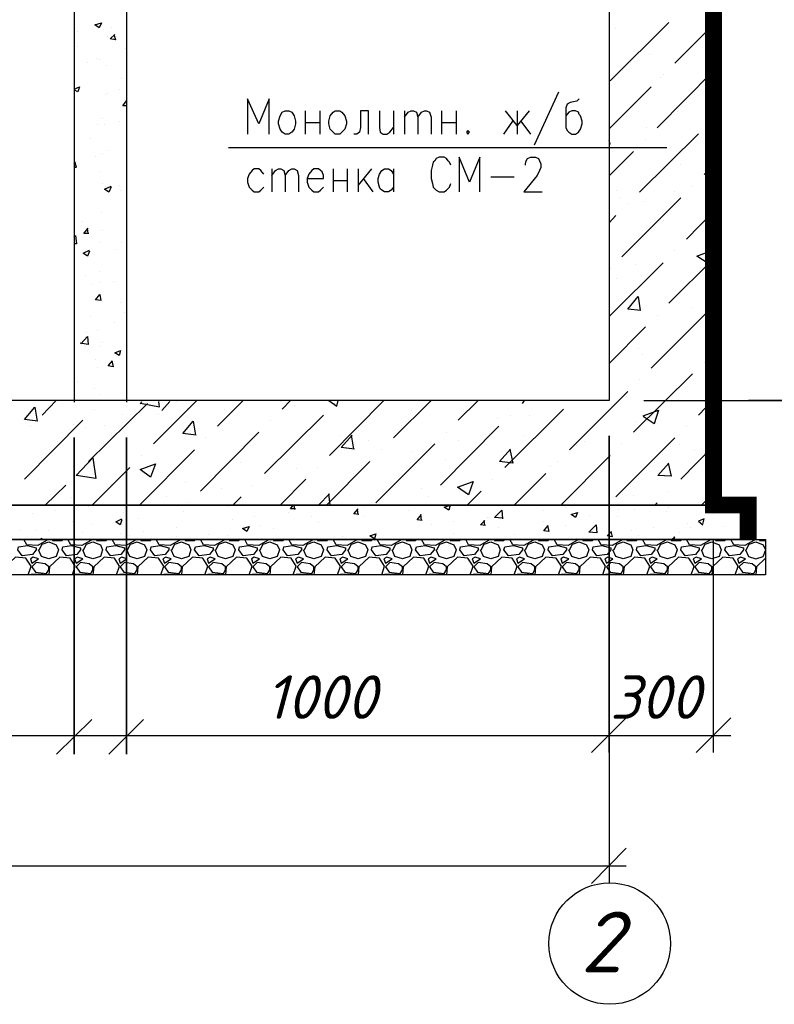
# Model space of a CAD drawing. Extents: x -119078 to 1619993, y 264752 to 340742.
# Tile 177 of 220: x 1048376 to 1052713, y 301454 to 307114. Entities that reach past the tile are written whole.
import ezdxf

# ---------------------------------------------------------------- set-up
doc = ezdxf.new("R2010")
doc.units = 0
doc.header["$MEASUREMENT"] = 0
doc.linetypes.add('CONTI', pattern=[0])
doc.layers.get('0').update_dxf_attribs({"color": 250, "linetype": 'CONTI'})
doc.layers.add('PDF _Геометрия', color=250, linetype='Continuous')
doc.layers.add('PDF _Текст', color=7, linetype='Continuous')
doc.styles.add('ICOCPEUR', font='isocpeui.ttf')
doc.styles.add('PDF ISOCPEUR Italic', font='isocpeui.ttf')

msp = doc.modelspace()

# ---------------------------------------------------------------- linework, layer by layer
at = {"layer": 'PDF _Геометрия', "color": 7, "lineweight": -3}
for points in [[(1052361.402, 311520.949), (1052361.402, 304324.094), (1039161.523, 304324.094), (1039161.523, 311520.949)], [(1049901.771, 306590.786), (1049922.938, 306590.786), (1049939.872, 306582.319), (1049952.572, 306561.152), (1049961.039, 306531.518), (1049961.039, 306514.584), (1049952.572, 306484.95), (1049939.872, 306468.016), (1049922.938, 306455.316), (1049901.771, 306455.316), (1049884.837, 306468.016), (1049872.137, 306484.95), (1049863.67, 306514.584), (1049863.67, 306531.518), (1049872.137, 306561.152), (1049884.837, 306582.319)], [(1050189.645, 306590.786), (1050215.045, 306590.786), (1050227.746, 306582.319), (1050244.68, 306561.152), (1050253.146, 306531.518), (1050253.146, 306514.584), (1050244.68, 306484.95), (1050227.746, 306468.016), (1050215.045, 306455.316), (1050189.645, 306455.316), (1050176.944, 306468.016), (1050160.011, 306484.95), (1050151.544, 306514.584), (1050151.544, 306531.518), (1050160.011, 306561.152), (1050176.944, 306582.319)], [(1050951.665, 306476.483), (1050943.198, 306468.016), (1050951.665, 306455.316), (1050960.132, 306468.016)], [(1038962.551, 304324.094), (1052564.607, 304324.094), (1052564.607, 304125.122), (1038962.551, 304125.122)], [(1038860.949, 304125.122), (1052661.976, 304125.122), (1052661.976, 303921.917), (1038860.949, 303921.917)]]:
    msp.add_lwpolyline(points, close=True, dxfattribs=at)
for points in [[(1051764.486, 311520.949), (1051764.486, 304925.243), (1039762.672, 304925.243), (1039762.672, 311520.949)], [(1048688.821, 311511.71), (1048688.821, 304916.004)], [(1048989.396, 311511.71), (1048989.396, 304916.004)], [(1051472.378, 306696.622), (1051332.675, 306391.814)], [(1049808.635, 306455.316), (1049808.635, 306658.521), (1049749.367, 306514.584), (1049685.865, 306658.521), (1049685.865, 306455.316)], [(1051590.915, 306658.521), (1051578.214, 306645.821), (1051540.113, 306637.354), (1051523.18, 306628.887), (1051514.713, 306607.72), (1051514.713, 306493.417), (1051523.18, 306476.483), (1051531.647, 306468.016), (1051548.58, 306455.316), (1051569.748, 306455.316), (1051586.681, 306468.016), (1051599.382, 306484.95), (1051607.849, 306514.584), (1051607.849, 306531.518), (1051599.382, 306561.152), (1051590.915, 306569.619), (1051586.681, 306582.319), (1051569.748, 306590.786), (1051548.58, 306590.786), (1051531.647, 306582.319), (1051514.713, 306561.152)], [(1050016.074, 306590.786), (1050016.074, 306455.316)], [(1050100.742, 306590.786), (1050100.742, 306455.316)], [(1050380.15, 306455.316), (1050380.15, 306590.786), (1050333.582, 306590.786), (1050333.582, 306493.417), (1050329.348, 306468.016), (1050312.415, 306455.316), (1050295.481, 306455.316)], [(1050443.651, 306590.786), (1050443.651, 306493.417), (1050447.885, 306468.016), (1050464.819, 306455.316), (1050485.986, 306455.316), (1050502.92, 306468.016), (1050524.087, 306493.417)], [(1050524.087, 306590.786), (1050524.087, 306455.316)], [(1050587.589, 306590.786), (1050587.589, 306455.316)], [(1050587.589, 306552.685), (1050608.756, 306582.319), (1050625.69, 306590.786), (1050638.39, 306590.786), (1050655.324, 306582.319), (1050663.791, 306552.685), (1050663.791, 306455.316)], [(1050663.791, 306552.685), (1050684.958, 306582.319), (1050701.892, 306590.786), (1050714.592, 306590.786), (1050731.526, 306582.319), (1050739.993, 306552.685), (1050739.993, 306455.316)], [(1050799.261, 306590.786), (1050799.261, 306455.316)], [(1050883.93, 306590.786), (1050883.93, 306455.316)], [(1051303.041, 306590.786), (1051235.305, 306506.117), (1051167.57, 306590.786)], [(1051235.305, 306590.786), (1051235.305, 306455.316)], [(1050016.074, 306523.051), (1050100.742, 306523.051)], [(1050799.261, 306523.051), (1050883.93, 306523.051)], [(1051159.103, 306455.316), (1051209.905, 306531.518)], [(1051256.473, 306531.518), (1051311.507, 306455.316)], [(1049575.795, 306379.114), (1052094.695, 306379.114)], [(1050854.296, 306277.511), (1050845.829, 306294.445), (1050837.362, 306302.912), (1050828.895, 306315.612), (1050816.195, 306324.079), (1050786.56, 306324.079), (1050769.627, 306315.612), (1050761.16, 306302.912), (1050752.693, 306294.445), (1050748.459, 306277.511), (1050739.993, 306247.877), (1050739.993, 306201.309), (1050748.459, 306171.675), (1050752.693, 306150.508), (1050769.627, 306133.574), (1050786.56, 306125.107), (1050816.195, 306125.107), (1050828.895, 306133.574), (1050845.829, 306150.508), (1050854.296, 306171.675)], [(1051019.4, 306125.107), (1051019.4, 306324.079), (1050960.132, 306180.142), (1050900.863, 306324.079), (1050900.863, 306125.107)], [(1051281.873, 306277.511), (1051281.873, 306285.978), (1051286.107, 306302.912), (1051294.574, 306315.612), (1051311.507, 306324.079), (1051341.142, 306324.079), (1051358.075, 306315.612), (1051362.309, 306302.912), (1051370.776, 306285.978), (1051370.776, 306264.811), (1051362.309, 306247.877), (1051349.608, 306218.243), (1051273.406, 306125.107), (1051379.243, 306125.107)], [(1049779.001, 306226.71), (1049762.067, 306247.877), (1049749.367, 306256.344), (1049723.966, 306256.344), (1049711.266, 306247.877), (1049694.332, 306226.71), (1049685.865, 306201.309), (1049685.865, 306180.142), (1049694.332, 306150.508), (1049711.266, 306133.574), (1049723.966, 306125.107), (1049749.367, 306125.107), (1049762.067, 306133.574), (1049779.001, 306150.508)], [(1049825.569, 306256.344), (1049825.569, 306125.107)], [(1049825.569, 306218.243), (1049846.736, 306247.877), (1049863.67, 306256.344), (1049876.37, 306256.344), (1049893.304, 306247.877), (1049901.771, 306218.243), (1049901.771, 306125.107)], [(1049901.771, 306218.243), (1049922.938, 306247.877), (1049939.872, 306256.344), (1049952.572, 306256.344), (1049969.506, 306247.877), (1049977.973, 306218.243), (1049977.973, 306125.107)], [(1050028.774, 306201.309), (1050121.91, 306201.309), (1050121.91, 306218.243), (1050113.443, 306239.41), (1050104.976, 306247.877), (1050092.276, 306256.344), (1050066.875, 306256.344), (1050054.175, 306247.877), (1050037.241, 306226.71), (1050028.774, 306201.309), (1050028.774, 306180.142), (1050037.241, 306150.508), (1050054.175, 306133.574), (1050066.875, 306125.107), (1050092.276, 306125.107), (1050104.976, 306133.574), (1050121.91, 306150.508)], [(1050176.944, 306256.344), (1050176.944, 306125.107)], [(1050257.38, 306256.344), (1050257.38, 306125.107)], [(1050320.882, 306256.344), (1050320.882, 306125.107)], [(1050397.084, 306256.344), (1050320.882, 306163.208)], [(1050524.087, 306150.508), (1050511.387, 306133.574), (1050494.453, 306125.107), (1050473.286, 306125.107), (1050456.352, 306133.574), (1050447.885, 306142.041), (1050443.651, 306150.508), (1050435.185, 306180.142), (1050435.185, 306201.309), (1050443.651, 306226.71), (1050456.352, 306247.877), (1050473.286, 306256.344), (1050494.453, 306256.344), (1050511.387, 306247.877), (1050524.087, 306226.71)], [(1050524.087, 306256.344), (1050524.087, 306125.107)], [(1050176.944, 306188.609), (1050257.38, 306188.609)], [(1050350.516, 306201.309), (1050405.55, 306125.107)], [(1051082.901, 306209.776), (1051218.372, 306209.776)]]:
    msp.add_lwpolyline(points, dxfattribs=at)
at = {"layer": 'PDF _Геометрия', "color": 7, "lineweight": -3, "const_width": 97.369}
msp.add_lwpolyline([(1052363.518, 310924.033), (1052363.518, 304324.094), (1052562.49, 304324.094), (1052562.49, 304125.122)], dxfattribs=at)
at = {"layer": 'PDF _Геометрия', "color": 8, "lineweight": -3, "true_color": 0x767676}
for points in [[(1048845.459, 307096.228), (1048832.758, 307066.594), (1048807.358, 307083.527)], [(1052357.168, 305788.866), (1052331.767, 305712.664), (1052268.266, 305754.998)], [(1048955.528, 305212.345), (1048947.061, 305182.711), (1048921.661, 305199.645)], [(1048813.776, 304476.498), (1048699.473, 304493.432), (1048796.842, 304595.034)], [(1049156.684, 304561.167), (1049127.05, 304484.965), (1049067.782, 304527.299)], [(1050981.299, 304459.564), (1050955.898, 304383.362), (1050892.397, 304425.697)], [(1050850.062, 304324.094), (1050841.595, 304294.46), (1050816.195, 304311.394)], [(1051582.448, 304281.76), (1051569.748, 304252.125), (1051544.347, 304269.059)], [(1049694.332, 304201.324), (1049681.632, 304171.69), (1049656.231, 304188.624)], [(1051692.517, 304163.223), (1051645.95, 304167.457), (1051688.284, 304209.791)], [(1050422.484, 304158.99), (1050414.017, 304129.356), (1050388.617, 304146.289)], [(1048369.264, 304082.788), (1048420.065, 304091.255), (1048470.867, 304078.554), (1048470.867, 304065.854), (1048449.699, 304040.453), (1048390.431, 304031.986), (1048365.03, 304065.854)], [(1048623.271, 304082.788), (1048674.072, 304091.255), (1048724.873, 304078.554), (1048724.873, 304065.854), (1048703.706, 304040.453), (1048644.438, 304031.986), (1048619.037, 304065.854)], [(1048877.277, 304082.788), (1048928.078, 304091.255), (1048978.88, 304078.554), (1048978.88, 304065.854), (1048957.713, 304040.453), (1048898.444, 304031.986), (1048873.044, 304065.854)], [(1049131.284, 304082.788), (1049182.085, 304091.255), (1049232.886, 304078.554), (1049232.886, 304065.854), (1049211.719, 304040.453), (1049152.451, 304031.986), (1049127.05, 304065.854)], [(1049385.29, 304082.788), (1049436.092, 304091.255), (1049486.893, 304078.554), (1049486.893, 304065.854), (1049465.726, 304040.453), (1049406.458, 304031.986), (1049381.057, 304065.854)], [(1049639.297, 304082.788), (1049690.098, 304091.255), (1049740.9, 304078.554), (1049740.9, 304065.854), (1049719.733, 304040.453), (1049660.464, 304031.986), (1049635.064, 304065.854)], [(1049893.304, 304082.788), (1049944.105, 304091.255), (1049994.906, 304078.554), (1049994.906, 304065.854), (1049973.739, 304040.453), (1049914.471, 304031.986), (1049889.07, 304065.854)], [(1050147.31, 304082.788), (1050198.112, 304091.255), (1050248.913, 304078.554), (1050248.913, 304065.854), (1050227.746, 304040.453), (1050168.478, 304031.986), (1050143.077, 304065.854)], [(1050401.317, 304082.788), (1050452.118, 304091.255), (1050502.92, 304078.554), (1050502.92, 304065.854), (1050481.752, 304040.453), (1050422.484, 304031.986), (1050397.084, 304065.854)], [(1050655.324, 304082.788), (1050706.125, 304091.255), (1050756.926, 304078.554), (1050756.926, 304065.854), (1050735.759, 304040.453), (1050676.491, 304031.986), (1050651.09, 304065.854)], [(1050909.33, 304082.788), (1050960.132, 304091.255), (1051010.933, 304078.554), (1051010.933, 304065.854), (1050989.766, 304040.453), (1050930.498, 304031.986), (1050905.097, 304065.854)], [(1051163.337, 304082.788), (1051214.138, 304091.255), (1051264.94, 304078.554), (1051264.94, 304065.854), (1051243.772, 304040.453), (1051184.504, 304031.986), (1051159.103, 304065.854)], [(1051417.344, 304082.788), (1051468.145, 304091.255), (1051518.946, 304078.554), (1051518.946, 304065.854), (1051497.779, 304040.453), (1051438.511, 304031.986), (1051413.11, 304065.854)], [(1051671.35, 304082.788), (1051722.152, 304091.255), (1051772.953, 304078.554), (1051772.953, 304065.854), (1051751.786, 304040.453), (1051692.517, 304031.986), (1051667.117, 304065.854)], [(1051925.357, 304082.788), (1051976.158, 304091.255), (1052026.96, 304078.554), (1052026.96, 304065.854), (1052005.792, 304040.453), (1051946.524, 304031.986), (1051921.123, 304065.854)], [(1052179.363, 304082.788), (1052230.165, 304091.255), (1052280.966, 304078.554), (1052280.966, 304065.854), (1052259.799, 304040.453), (1052200.531, 304031.986), (1052175.13, 304065.854)], [(1052433.37, 304082.788), (1052484.171, 304091.255), (1052534.973, 304078.554), (1052534.973, 304065.854), (1052513.806, 304040.453), (1052454.537, 304031.986), (1052429.137, 304065.854)], [(1048453.933, 304023.519), (1048436.999, 304015.053), (1048445.466, 303989.652), (1048483.567, 304015.053)], [(1048707.939, 304023.519), (1048691.006, 304015.053), (1048699.473, 303989.652), (1048737.574, 304015.053)], [(1048961.946, 304023.519), (1048945.012, 304015.053), (1048953.479, 303989.652), (1048991.58, 304015.053)], [(1049215.953, 304023.519), (1049199.019, 304015.053), (1049207.486, 303989.652), (1049245.587, 304015.053)], [(1049469.959, 304023.519), (1049453.026, 304015.053), (1049461.492, 303989.652), (1049499.593, 304015.053)], [(1049723.966, 304023.519), (1049707.032, 304015.053), (1049715.499, 303989.652), (1049753.6, 304015.053)], [(1049977.973, 304023.519), (1049961.039, 304015.053), (1049969.506, 303989.652), (1050007.607, 304015.053)], [(1050231.979, 304023.519), (1050215.045, 304015.053), (1050223.512, 303989.652), (1050261.613, 304015.053)], [(1050485.986, 304023.519), (1050469.052, 304015.053), (1050477.519, 303989.652), (1050515.62, 304015.053)], [(1050739.993, 304023.519), (1050723.059, 304015.053), (1050731.526, 303989.652), (1050769.627, 304015.053)], [(1050993.999, 304023.519), (1050977.065, 304015.053), (1050985.532, 303989.652), (1051023.633, 304015.053)], [(1051248.006, 304023.519), (1051231.072, 304015.053), (1051239.539, 303989.652), (1051277.64, 304015.053)], [(1051502.012, 304023.519), (1051485.079, 304015.053), (1051493.546, 303989.652), (1051531.647, 304015.053)], [(1051756.019, 304023.519), (1051739.085, 304015.053), (1051747.552, 303989.652), (1051785.653, 304015.053)], [(1052010.026, 304023.519), (1051993.092, 304015.053), (1052001.559, 303989.652), (1052039.66, 304015.053)], [(1052264.032, 304023.519), (1052247.099, 304015.053), (1052255.565, 303989.652), (1052293.666, 304015.053)], [(1052518.039, 304023.519), (1052501.105, 304015.053), (1052509.572, 303989.652), (1052547.673, 304015.053)], [(1048542.835, 303968.485), (1048521.668, 303985.418), (1048470.867, 303993.885), (1048445.466, 303968.485), (1048466.633, 303938.851), (1048530.135, 303930.384), (1048542.835, 303951.551)], [(1048796.842, 303968.485), (1048775.675, 303985.418), (1048724.873, 303993.885), (1048699.473, 303968.485), (1048720.64, 303938.851), (1048784.141, 303930.384), (1048796.842, 303951.551)], [(1049050.848, 303968.485), (1049029.681, 303985.418), (1048978.88, 303993.885), (1048953.479, 303968.485), (1048974.646, 303938.851), (1049038.148, 303930.384), (1049050.848, 303951.551)], [(1049304.855, 303968.485), (1049283.688, 303985.418), (1049232.886, 303993.885), (1049207.486, 303968.485), (1049228.653, 303938.851), (1049292.155, 303930.384), (1049304.855, 303951.551)], [(1049558.862, 303968.485), (1049537.694, 303985.418), (1049486.893, 303993.885), (1049461.492, 303968.485), (1049482.66, 303938.851), (1049546.161, 303930.384), (1049558.862, 303951.551)], [(1049812.868, 303968.485), (1049791.701, 303985.418), (1049740.9, 303993.885), (1049715.499, 303968.485), (1049736.666, 303938.851), (1049800.168, 303930.384), (1049812.868, 303951.551)], [(1050066.875, 303968.485), (1050045.708, 303985.418), (1049994.906, 303993.885), (1049969.506, 303968.485), (1049990.673, 303938.851), (1050054.175, 303930.384), (1050066.875, 303951.551)], [(1050320.882, 303968.485), (1050299.714, 303985.418), (1050248.913, 303993.885), (1050223.512, 303968.485), (1050244.68, 303938.851), (1050308.181, 303930.384), (1050320.882, 303951.551)], [(1050574.888, 303968.485), (1050553.721, 303985.418), (1050502.92, 303993.885), (1050477.519, 303968.485), (1050498.686, 303938.851), (1050562.188, 303930.384), (1050574.888, 303951.551)], [(1050828.895, 303968.485), (1050807.728, 303985.418), (1050756.926, 303993.885), (1050731.526, 303968.485), (1050752.693, 303938.851), (1050816.195, 303930.384), (1050828.895, 303951.551)], [(1051082.901, 303968.485), (1051061.734, 303985.418), (1051010.933, 303993.885), (1050985.532, 303968.485), (1051006.7, 303938.851), (1051070.201, 303930.384), (1051082.901, 303951.551)], [(1051336.908, 303968.485), (1051315.741, 303985.418), (1051264.94, 303993.885), (1051239.539, 303968.485), (1051260.706, 303938.851), (1051324.208, 303930.384), (1051336.908, 303951.551)], [(1051590.915, 303968.485), (1051569.748, 303985.418), (1051518.946, 303993.885), (1051493.546, 303968.485), (1051514.713, 303938.851), (1051578.214, 303930.384), (1051590.915, 303951.551)], [(1051844.921, 303968.485), (1051823.754, 303985.418), (1051772.953, 303993.885), (1051747.552, 303968.485), (1051768.719, 303938.851), (1051832.221, 303930.384), (1051844.921, 303951.551)], [(1052098.928, 303968.485), (1052077.761, 303985.418), (1052026.96, 303993.885), (1052001.559, 303968.485), (1052022.726, 303938.851), (1052086.228, 303930.384), (1052098.928, 303951.551)], [(1052352.935, 303968.485), (1052331.767, 303985.418), (1052280.966, 303993.885), (1052255.565, 303968.485), (1052276.733, 303938.851), (1052340.234, 303930.384), (1052352.935, 303951.551)], [(1052606.941, 303968.485), (1052585.774, 303985.418), (1052534.973, 303993.885), (1052509.572, 303968.485), (1052530.739, 303938.851), (1052594.241, 303930.384), (1052606.941, 303951.551)]]:
    msp.add_lwpolyline(points, close=True, dxfattribs=at)
for points in [[(1048900.493, 307070.827), (1048900.493, 307070.827)], [(1051768.719, 306762.558), (1052107.395, 307097)], [(1051802.587, 307063.132), (1051802.587, 307063.132)], [(1052141.262, 306864.16), (1052361.402, 307084.3)], [(1048705.755, 307045.426), (1048705.755, 307045.426)], [(1048879.326, 307020.026), (1048879.326, 307020.026)], [(1048917.427, 307028.493), (1048925.894, 306998.858), (1048896.26, 307003.092), (1048921.661, 307028.493)], [(1048709.989, 306960.757), (1048709.989, 306960.757)], [(1048980.929, 306948.057), (1048980.929, 306948.057)], [(1048815.825, 306893.022), (1048815.825, 306893.022)], [(1051997.325, 306914.962), (1051997.325, 306914.962)], [(1048765.023, 306867.622), (1048765.023, 306867.622)], [(1048836.992, 306884.555), (1048836.992, 306884.555)], [(1048875.093, 306850.688), (1048875.093, 306850.688)], [(1052039.66, 306491.617), (1052361.402, 306817.593)], [(1052056.594, 306779.492), (1052056.594, 306779.492)], [(1052073.527, 306796.425), (1052073.527, 306796.425)], [(1048688.821, 306715.218), (1048718.455, 306727.918), (1048709.989, 306698.284), (1048688.821, 306710.984)], [(1048959.762, 306774.486), (1048959.762, 306774.486)], [(1051764.486, 306487.384), (1052005.792, 306728.69)], [(1048866.626, 306681.35), (1048866.626, 306681.35)], [(1048879.326, 306689.817), (1048879.326, 306689.817)], [(1048951.295, 306710.984), (1048951.295, 306710.984)], [(1048989.396, 306617.848), (1048968.229, 306617.848), (1048989.396, 306647.483)], [(1048989.396, 306647.483), (1048989.396, 306647.483)], [(1051866.089, 306559.352), (1051866.089, 306559.352)], [(1052158.196, 306588.987), (1052158.196, 306588.987)], [(1048820.058, 306512.012), (1048820.058, 306512.012)], [(1048853.926, 306545.88), (1048853.926, 306545.88)], [(1048862.392, 306512.012), (1048862.392, 306512.012)], [(1048947.061, 306528.946), (1048947.061, 306528.946)], [(1048989.396, 306507.779), (1048989.396, 306507.779)], [(1048989.396, 306507.779), (1048989.396, 306507.779)], [(1052344.468, 306525.485), (1052344.468, 306525.485)], [(1051938.057, 306123.308), (1052276.733, 306457.75)], [(1051980.392, 306491.617), (1051980.392, 306491.617)], [(1048781.957, 306431.577), (1048781.957, 306431.577)], [(1051764.486, 306398.482), (1051768.719, 306398.482), (1051764.486, 306419.649)], [(1051971.925, 306423.882), (1051971.925, 306423.882)], [(1048811.591, 306325.741), (1048811.591, 306325.741)], [(1048853.926, 306342.675), (1048853.926, 306342.675)], [(1048887.793, 306363.842), (1048887.793, 306363.842)], [(1051764.486, 306216.443), (1051904.19, 306356.147)], [(1048688.821, 306287.64), (1048697.288, 306296.107)], [(1048688.821, 306266.473), (1048701.522, 306266.473), (1048693.055, 306296.107)], [(1052170.897, 306279.945), (1052170.897, 306279.945)], [(1052310.6, 306224.91), (1052361.402, 306275.712)], [(1048832.758, 306241.072), (1048832.758, 306241.072)], [(1048849.692, 306173.337), (1048849.692, 306173.337)], [(1048900.493, 306152.17), (1048887.793, 306122.535), (1048862.392, 306139.469), (1048900.493, 306156.403)], [(1048951.295, 306160.636), (1048951.295, 306160.636)], [(1052242.865, 306157.175), (1052242.865, 306157.175)], [(1048870.859, 306152.17), (1048870.859, 306152.17)], [(1048955.528, 306131.002), (1048955.528, 306131.002)], [(1051806.82, 306131.775), (1051806.82, 306131.775)], [(1052141.262, 306127.541), (1052141.262, 306127.541)], [(1051823.754, 306089.44), (1051823.754, 306089.44)], [(1051836.455, 305750.765), (1052175.13, 306089.44)], [(1051870.322, 306055.573), (1051870.322, 306055.573)], [(1051967.691, 306068.273), (1051967.691, 306068.273)], [(1048845.459, 306003.999), (1048845.459, 306003.999)], [(1051764.486, 305945.503), (1051802.587, 305987.838)], [(1052208.998, 305852.367), (1052361.402, 306009.005)], [(1048735.389, 305953.198), (1048735.389, 305953.198)], [(1052073.527, 305962.437), (1052073.527, 305962.437)], [(1048688.821, 305864.295), (1048697.288, 305872.762), (1048701.522, 305826.194), (1048688.821, 305826.194)], [(1048773.49, 305885.463), (1048743.856, 305885.463), (1048769.257, 305915.097)], [(1048769.257, 305885.463), (1048765.023, 305915.097)], [(1048853.926, 305902.396), (1048853.926, 305902.396)], [(1048853.926, 305902.396), (1048853.926, 305902.396)], [(1048836.992, 305834.661), (1048836.992, 305834.661)], [(1048959.762, 305834.661), (1048959.762, 305834.661)], [(1048777.724, 305783.86), (1048765.023, 305754.226), (1048739.623, 305771.16), (1048777.724, 305788.093)], [(1048925.894, 305792.327), (1048925.894, 305792.327)], [(1052141.262, 305784.632), (1052141.262, 305784.632)], [(1051764.486, 305407.856), (1052073.527, 305716.897)], [(1051916.89, 305708.43), (1051916.89, 305708.43)], [(1052107.395, 305484.058), (1052361.402, 305738.064)], [(1048832.758, 305665.324), (1048832.758, 305665.324)], [(1051768.719, 305683.03), (1051768.719, 305683.03)], [(1052289.433, 305691.496), (1052289.433, 305691.496)], [(1048752.323, 305644.156), (1048752.323, 305644.156)], [(1048790.424, 305593.355), (1048790.424, 305593.355)], [(1048832.758, 305601.822), (1048832.758, 305601.822)], [(1048917.427, 305610.289), (1048917.427, 305610.289)], [(1051806.82, 305627.995), (1051806.82, 305627.995)], [(1051950.758, 305644.929), (1051950.758, 305644.929)], [(1048845.459, 305500.219), (1048811.591, 305504.453), (1048836.992, 305534.087), (1048841.225, 305500.219)], [(1048824.291, 305495.986), (1048824.291, 305495.986)], [(1048955.528, 305487.519), (1048955.528, 305487.519)], [(1051946.524, 305441.723), (1051870.322, 305450.19), (1051929.59, 305522.159), (1051942.291, 305441.723)], [(1048976.695, 305432.484), (1048976.695, 305432.484)], [(1052005.792, 305111.515), (1052344.468, 305450.19)], [(1052234.398, 305458.657), (1052234.398, 305458.657)], [(1048781.957, 305407.083), (1048781.957, 305407.083)], [(1048921.661, 305373.216), (1048921.661, 305373.216)], [(1052039.66, 305416.323), (1052039.66, 305416.323)], [(1048760.79, 305313.948), (1048760.79, 305313.948)], [(1048820.058, 305326.648), (1048820.058, 305326.648)], [(1051764.486, 305136.915), (1051971.925, 305348.587)], [(1048726.922, 305250.446), (1048765.023, 305292.78), (1048769.257, 305246.213), (1048722.689, 305254.679)], [(1048853.926, 305258.913), (1048853.926, 305258.913)], [(1048841.225, 305233.512), (1048841.225, 305233.512)], [(1051933.824, 305225.818), (1051933.824, 305225.818)], [(1048811.591, 305161.544), (1048811.591, 305161.544)], [(1048904.727, 305153.077), (1048913.194, 305119.209), (1048883.56, 305123.443), (1048908.96, 305153.077)], [(1051954.991, 305191.95), (1051954.991, 305191.95)], [(1052310.6, 305145.382), (1052310.6, 305145.382)], [(1048820.058, 305114.976), (1048820.058, 305114.976)], [(1048709.989, 305034.54), (1048709.989, 305034.54)], [(1051904.19, 304743.205), (1052242.865, 305077.647)], [(1051938.057, 305043.779), (1051938.057, 305043.779)], [(1048807.358, 304992.206), (1048807.358, 304992.206)], [(1051535.88, 304641.602), (1051870.322, 304976.044)], [(1048504.734, 304840.574), (1048585.17, 304925.243)], [(1048832.758, 304958.338), (1048832.758, 304958.338)], [(1049069.876, 304905.519), (1049078.343, 304918.22)], [(1049069.876, 304909.753), (1049179.946, 304888.585), (1049175.712, 304918.22)], [(1049143.984, 304675.47), (1049393.757, 304925.243)], [(1049192.646, 304867.418), (1049239.214, 304918.22)], [(1049275.221, 304921.01), (1049275.221, 304921.01)], [(1049512.294, 304777.073), (1049660.464, 304925.243)], [(1049872.137, 304916.776), (1049872.137, 304916.776)], [(1049884.837, 304874.442), (1049931.405, 304925.243)], [(1050151.544, 304925.243), (1050198.112, 304891.376), (1050206.579, 304925.243)], [(1050155.777, 304607.735), (1050469.052, 304925.243)], [(1050524.087, 304709.337), (1050739.993, 304925.243)], [(1050896.63, 304810.94), (1051010.933, 304925.243)], [(1051264.94, 304908.309), (1051277.64, 304925.243)], [(1051861.855, 304950.644), (1051861.855, 304950.644)], [(1052276.733, 304840.574), (1052361.402, 304929.477)], [(1048479.333, 304806.707), (1048403.131, 304815.174), (1048462.4, 304887.142), (1048475.1, 304806.707)], [(1048771.441, 304573.867), (1049110.117, 304908.309)], [(1048805.309, 304874.442), (1048805.309, 304874.442)], [(1049230.747, 304888.585), (1049230.747, 304888.585)], [(1049338.723, 304878.675), (1049338.723, 304878.675)], [(1049554.628, 304874.442), (1049554.628, 304874.442)], [(1049952.572, 304895.609), (1049952.572, 304895.609)], [(1050185.411, 304908.309), (1050185.411, 304908.309)], [(1050629.923, 304865.975), (1050629.923, 304865.975)], [(1051163.337, 304540), (1051502.012, 304874.442)], [(1051959.224, 304836.341), (1052048.127, 304870.208), (1052022.726, 304789.773), (1051959.224, 304832.107)], [(1048403.131, 304472.265), (1048737.574, 304810.94)], [(1048964.04, 304842.018), (1048964.04, 304842.018)], [(1049171.479, 304842.018), (1049171.479, 304842.018)], [(1049389.524, 304726.271), (1049313.322, 304734.738), (1049372.59, 304806.707), (1049385.29, 304726.271)], [(1049783.234, 304506.132), (1050121.91, 304840.574)], [(1049817.102, 304810.94), (1049817.102, 304810.94)], [(1051121.002, 304823.64), (1051121.002, 304823.64)], [(1051197.204, 304840.574), (1051197.204, 304840.574)], [(1051307.274, 304836.341), (1051307.274, 304836.341)], [(1051921.123, 304802.473), (1051921.123, 304802.473)], [(1051984.625, 304806.707), (1051984.625, 304806.707)], [(1048436.999, 304777.073), (1048436.999, 304777.073)], [(1048686.772, 304785.539), (1048686.772, 304785.539)], [(1048754.507, 304768.606), (1048754.507, 304768.606)], [(1048864.577, 304781.306), (1048864.577, 304781.306)], [(1049414.925, 304404.529), (1049749.367, 304743.205)], [(1049541.928, 304751.672), (1049541.928, 304751.672)], [(1050795.027, 304438.397), (1051129.469, 304777.073)], [(1050828.895, 304743.205), (1050828.895, 304743.205)], [(1052208.998, 304777.073), (1052208.998, 304777.073)], [(1049444.559, 304709.337), (1049444.559, 304709.337)], [(1050219.279, 304722.038), (1050219.279, 304722.038)], [(1050299.714, 304645.836), (1050223.512, 304654.303), (1050287.014, 304726.271)], [(1050295.481, 304645.836), (1050282.781, 304726.271)], [(1050380.15, 304696.637), (1050380.15, 304696.637)], [(1050896.63, 304696.637), (1050896.63, 304696.637)], [(1051277.64, 304722.038), (1051277.64, 304722.038)], [(1051620.549, 304688.17), (1051620.549, 304688.17)], [(1051802.587, 304370.662), (1052141.262, 304709.337)], [(1049063.549, 304324.094), (1049381.057, 304641.602)], [(1050422.484, 304336.794), (1050761.16, 304675.47)], [(1050456.352, 304641.602), (1050456.352, 304641.602)], [(1050625.69, 304628.902), (1050625.69, 304628.902)], [(1051192.971, 304645.836), (1051209.905, 304565.4), (1051133.703, 304573.867), (1051197.204, 304645.836)], [(1051142.17, 304628.902), (1051142.17, 304628.902)], [(1051573.981, 304667.003), (1051573.981, 304667.003)], [(1051836.455, 304675.47), (1051836.455, 304675.47)], [(1052166.663, 304671.236), (1052166.663, 304671.236)], [(1052175.13, 304472.265), (1052361.402, 304662.77)], [(1052251.332, 304637.369), (1052251.332, 304637.369)], [(1049076.249, 304607.735), (1049076.249, 304607.735)], [(1050138.843, 304324.094), (1050388.617, 304573.867)], [(1050820.428, 304586.568), (1050820.428, 304586.568)], [(1051468.145, 304573.867), (1051468.145, 304573.867)], [(1051485.079, 304324.094), (1051768.719, 304607.735)], [(1048792.608, 304324.094), (1049008.514, 304540)], [(1049643.531, 304569.634), (1049643.531, 304569.634)], [(1049965.272, 304535.766), (1049965.272, 304535.766)], [(1050088.042, 304540), (1050088.042, 304540)], [(1051425.81, 304544.233), (1051425.81, 304544.233)], [(1052103.161, 304565.4), (1052120.095, 304489.198), (1052043.893, 304493.432), (1052107.395, 304565.4)], [(1048703.706, 304506.132), (1048703.706, 304506.132)], [(1049872.137, 304324.094), (1050020.307, 304472.265)], [(1050020.307, 304480.731), (1050020.307, 304480.731)], [(1051095.602, 304472.265), (1051095.602, 304472.265)], [(1051218.372, 304324.094), (1051400.41, 304506.132)], [(1048521.668, 304324.094), (1048640.204, 304438.397)], [(1048902.678, 304442.63), (1048902.678, 304442.63)], [(1049326.022, 304455.331), (1049326.022, 304455.331)], [(1049537.694, 304417.23), (1049537.694, 304417.23)], [(1049715.499, 304438.397), (1049715.499, 304438.397)], [(1050684.958, 304417.23), (1050684.958, 304417.23)], [(1050947.431, 304324.094), (1051027.867, 304404.529)], [(1052107.395, 304404.529), (1052107.395, 304404.529)], [(1048674.072, 304366.428), (1048674.072, 304366.428)], [(1049220.186, 304374.895), (1049220.186, 304374.895)], [(1049601.196, 304324.094), (1049647.764, 304370.662)], [(1050092.276, 304324.094), (1050155.777, 304387.596)], [(1050160.011, 304324.094), (1050151.544, 304387.596)], [(1050727.292, 304370.662), (1050727.292, 304370.662)], [(1051904.19, 304379.129), (1051904.19, 304379.129)], [(1052293.666, 304324.094), (1052361.402, 304391.829)], [(1048580.936, 304290.226), (1048580.936, 304290.226)], [(1048771.441, 304315.627), (1048771.441, 304315.627)], [(1049347.189, 304336.794), (1049347.189, 304336.794)], [(1049575.795, 304315.627), (1049575.795, 304315.627)], [(1049961.039, 304302.927), (1049931.405, 304302.927), (1049948.339, 304324.094)], [(1049956.805, 304298.693), (1049952.572, 304324.094)], [(1050325.115, 304269.059), (1050295.481, 304273.293), (1050320.882, 304302.927)], [(1050320.882, 304269.059), (1050316.648, 304298.693)], [(1050350.516, 304307.16), (1050350.516, 304307.16)], [(1050612.989, 304294.46), (1050612.989, 304294.46)], [(1051150.637, 304247.892), (1051104.069, 304252.125), (1051146.403, 304294.46), (1051150.637, 304243.659)], [(1051277.64, 304319.861), (1051277.64, 304319.861)], [(1051387.709, 304294.46), (1051387.709, 304294.46)], [(1051514.713, 304311.394), (1051514.713, 304311.394)], [(1051548.58, 304307.16), (1051548.58, 304307.16)], [(1051819.521, 304298.693), (1051819.521, 304298.693)], [(1051908.423, 304298.693), (1051908.423, 304298.693)], [(1052026.96, 304324.094), (1052039.66, 304336.794)], [(1052107.395, 304307.16), (1052107.395, 304307.16)], [(1048449.699, 304273.293), (1048449.699, 304273.293)], [(1048961.946, 304239.425), (1048953.479, 304209.791), (1048928.078, 304226.725), (1048961.946, 304243.659)], [(1048970.413, 304281.76), (1048970.413, 304281.76)], [(1049059.315, 304247.892), (1049059.315, 304247.892)], [(1049317.555, 304285.993), (1049317.555, 304285.993)], [(1049596.963, 304239.425), (1049596.963, 304239.425)], [(1049723.966, 304256.359), (1049723.966, 304256.359)], [(1049918.704, 304281.76), (1049918.704, 304281.76)], [(1050054.175, 304256.359), (1050054.175, 304256.359)], [(1050350.516, 304256.359), (1050350.516, 304256.359)], [(1050689.191, 304235.192), (1050659.557, 304239.425), (1050684.958, 304269.059)], [(1050684.958, 304235.192), (1050680.724, 304269.059)], [(1051053.267, 304205.558), (1051023.633, 304209.791), (1051049.034, 304235.192)], [(1051049.034, 304205.558), (1051044.8, 304235.192)], [(1051065.968, 304252.125), (1051065.968, 304252.125)], [(1051650.183, 304264.826), (1051650.183, 304264.826)], [(1051811.054, 304256.359), (1051811.054, 304256.359)], [(1052090.461, 304285.993), (1052090.461, 304285.993)], [(1052302.133, 304214.024), (1052310.6, 304243.659), (1052276.733, 304230.958), (1052302.133, 304209.791)], [(1052361.402, 304273.293), (1052361.402, 304273.293)], [(1052526.506, 304247.892), (1052526.506, 304247.892)], [(1052534.973, 304260.592), (1052534.973, 304260.592)], [(1048381.964, 304175.923), (1048381.964, 304175.923)], [(1048466.633, 304175.923), (1048466.633, 304175.923)], [(1048538.602, 304180.157), (1048538.602, 304180.157)], [(1048678.305, 304226.725), (1048678.305, 304226.725)], [(1048792.608, 304209.791), (1048792.608, 304209.791)], [(1049279.454, 304197.091), (1049279.454, 304197.091)], [(1049757.834, 304205.558), (1049757.834, 304205.558)], [(1049834.036, 304188.624), (1049834.036, 304188.624)], [(1050092.276, 304222.491), (1050092.276, 304222.491)], [(1050744.226, 304209.791), (1050744.226, 304209.791)], [(1050871.229, 304226.725), (1050871.229, 304226.725)], [(1051125.236, 304192.857), (1051125.236, 304192.857)], [(1051387.709, 304230.958), (1051387.709, 304230.958)], [(1051408.877, 304205.558), (1051417.344, 304171.69), (1051387.709, 304175.923), (1051413.11, 304205.558)], [(1051514.713, 304205.558), (1051514.713, 304205.558)], [(1051891.489, 304175.923), (1051891.489, 304175.923)], [(1052018.493, 304192.857), (1052018.493, 304192.857)], [(1052213.231, 304218.258), (1052213.231, 304218.258)], [(1052230.165, 304197.091), (1052230.165, 304197.091)], [(1052424.903, 304201.324), (1052424.903, 304201.324)], [(1048530.135, 304125.122), (1048530.135, 304120.889), (1048479.333, 304091.255), (1048415.832, 304095.488), (1048398.898, 304125.122)], [(1048492.034, 304125.122), (1048500.501, 304133.589), (1048500.501, 304125.122)], [(1048564.002, 304125.122), (1048564.002, 304120.889), (1048619.037, 304120.889), (1048623.271, 304125.122)], [(1048784.141, 304125.122), (1048784.141, 304120.889), (1048733.34, 304091.255), (1048669.838, 304095.488), (1048652.905, 304125.122)], [(1048737.574, 304163.223), (1048737.574, 304163.223)], [(1048818.009, 304125.122), (1048818.009, 304120.889), (1048873.044, 304120.889), (1048877.277, 304125.122)], [(1049038.148, 304125.122), (1049038.148, 304120.889), (1048987.347, 304091.255), (1048923.845, 304095.488), (1048906.911, 304125.122)], [(1048957.713, 304158.99), (1048957.713, 304158.99)], [(1049008.514, 304150.523), (1049008.514, 304150.523)], [(1049072.016, 304125.122), (1049072.016, 304120.889), (1049127.05, 304120.889), (1049131.284, 304125.122)], [(1049084.716, 304171.69), (1049084.716, 304171.69)], [(1049292.155, 304125.122), (1049292.155, 304120.889), (1049241.353, 304091.255), (1049177.852, 304095.488), (1049160.918, 304125.122)], [(1049279.454, 304142.056), (1049279.454, 304142.056)], [(1049326.022, 304125.122), (1049326.022, 304120.889), (1049381.057, 304120.889), (1049385.29, 304125.122)], [(1049546.161, 304125.122), (1049546.161, 304120.889), (1049495.36, 304091.255), (1049431.858, 304095.488), (1049414.925, 304125.122)], [(1049461.492, 304154.756), (1049461.492, 304154.756)], [(1049550.395, 304129.356), (1049550.395, 304129.356)], [(1049571.562, 304150.523), (1049571.562, 304150.523)], [(1049580.029, 304125.122), (1049580.029, 304120.889), (1049635.064, 304120.889), (1049639.297, 304125.122)], [(1049800.168, 304125.122), (1049800.168, 304120.889), (1049749.367, 304091.255), (1049685.865, 304095.488), (1049668.931, 304125.122)], [(1049834.036, 304125.122), (1049834.036, 304120.889), (1049889.07, 304120.889), (1049893.304, 304125.122)], [(1050054.175, 304125.122), (1050054.175, 304120.889), (1050003.373, 304091.255), (1049939.872, 304095.488), (1049922.938, 304125.122)], [(1050088.042, 304125.122), (1050088.042, 304120.889), (1050143.077, 304120.889), (1050147.31, 304125.122)], [(1050104.976, 304125.122), (1050104.976, 304125.122)], [(1050308.181, 304125.122), (1050308.181, 304120.889), (1050257.38, 304091.255), (1050193.878, 304095.488), (1050176.944, 304125.122)], [(1050231.979, 304142.056), (1050231.979, 304142.056)], [(1050342.049, 304125.122), (1050342.049, 304120.889), (1050397.084, 304120.889), (1050401.317, 304125.122)], [(1050426.718, 304167.457), (1050426.718, 304167.457)], [(1050562.188, 304125.122), (1050562.188, 304120.889), (1050511.387, 304091.255), (1050447.885, 304095.488), (1050430.951, 304125.122)], [(1050596.055, 304125.122), (1050596.055, 304120.889), (1050651.09, 304120.889), (1050655.324, 304125.122)], [(1050608.756, 304125.122), (1050608.756, 304125.122)], [(1050816.195, 304125.122), (1050816.195, 304120.889), (1050765.393, 304091.255), (1050701.892, 304095.488), (1050684.958, 304125.122)], [(1050850.062, 304125.122), (1050850.062, 304120.889), (1050905.097, 304120.889), (1050909.33, 304125.122)], [(1050871.229, 304158.99), (1050871.229, 304158.99)], [(1051070.201, 304125.122), (1051070.201, 304120.889), (1051019.4, 304091.255), (1050955.898, 304095.488), (1050938.964, 304125.122)], [(1051104.069, 304125.122), (1051104.069, 304120.889), (1051159.103, 304120.889), (1051163.337, 304125.122)], [(1051324.208, 304125.122), (1051324.208, 304120.889), (1051273.406, 304091.255), (1051209.905, 304095.488), (1051192.971, 304125.122)], [(1051218.372, 304154.756), (1051218.372, 304154.756)], [(1051358.075, 304125.122), (1051358.075, 304120.889), (1051413.11, 304120.889), (1051417.344, 304125.122)], [(1051578.214, 304125.122), (1051578.214, 304120.889), (1051527.413, 304091.255), (1051463.911, 304095.488), (1051446.978, 304125.122)], [(1051573.981, 304133.589), (1051573.981, 304133.589)], [(1051612.082, 304125.122), (1051612.082, 304120.889), (1051667.117, 304120.889), (1051671.35, 304125.122)], [(1051832.221, 304125.122), (1051832.221, 304120.889), (1051781.42, 304091.255), (1051717.918, 304095.488), (1051700.984, 304125.122)], [(1051772.953, 304171.69), (1051781.42, 304142.056), (1051751.786, 304146.289), (1051777.186, 304171.69)], [(1051866.089, 304125.122), (1051866.089, 304120.889), (1051921.123, 304120.889), (1051925.357, 304125.122)], [(1051899.956, 304129.356), (1051899.956, 304129.356)], [(1051933.824, 304146.289), (1051933.824, 304146.289)], [(1052086.228, 304125.122), (1052086.228, 304120.889), (1052035.426, 304091.255), (1051971.925, 304095.488), (1051954.991, 304125.122)], [(1052120.095, 304125.122), (1052120.095, 304120.889), (1052175.13, 304120.889), (1052179.363, 304125.122)], [(1052124.329, 304125.122), (1052141.262, 304142.056)], [(1052141.262, 304125.122), (1052137.029, 304142.056)], [(1052166.663, 304167.457), (1052166.663, 304167.457)], [(1052340.234, 304125.122), (1052340.234, 304120.889), (1052289.433, 304091.255), (1052225.931, 304095.488), (1052208.998, 304125.122)], [(1052225.931, 304125.122), (1052230.165, 304125.122)], [(1052230.165, 304125.122), (1052230.165, 304125.122)], [(1052374.102, 304125.122), (1052374.102, 304120.889), (1052429.137, 304120.889), (1052433.37, 304125.122)], [(1052594.241, 304125.122), (1052594.241, 304120.889), (1052543.44, 304091.255), (1052479.938, 304095.488), (1052463.004, 304125.122)], [(1052628.109, 304125.122), (1052628.109, 304120.889), (1052661.976, 304120.889)], [(1048487.8, 304065.854), (1048504.734, 304099.721), (1048542.835, 304112.422), (1048585.17, 304095.488), (1048597.87, 304065.854), (1048585.17, 304027.753), (1048542.835, 304015.053), (1048500.501, 304027.753), (1048483.567, 304065.854)], [(1048741.807, 304065.854), (1048758.741, 304099.721), (1048796.842, 304112.422), (1048839.176, 304095.488), (1048851.877, 304065.854), (1048839.176, 304027.753), (1048796.842, 304015.053), (1048754.507, 304027.753), (1048737.574, 304065.854)], [(1048995.814, 304065.854), (1049012.747, 304099.721), (1049050.848, 304112.422), (1049093.183, 304095.488), (1049105.883, 304065.854), (1049093.183, 304027.753), (1049050.848, 304015.053), (1049008.514, 304027.753), (1048991.58, 304065.854)], [(1049249.82, 304065.854), (1049266.754, 304099.721), (1049304.855, 304112.422), (1049347.189, 304095.488), (1049359.89, 304065.854), (1049347.189, 304027.753), (1049304.855, 304015.053), (1049262.521, 304027.753), (1049245.587, 304065.854)], [(1049503.827, 304065.854), (1049520.761, 304099.721), (1049558.862, 304112.422), (1049601.196, 304095.488), (1049613.896, 304065.854), (1049601.196, 304027.753), (1049558.862, 304015.053), (1049516.527, 304027.753), (1049499.593, 304065.854)], [(1049757.834, 304065.854), (1049774.767, 304099.721), (1049812.868, 304112.422), (1049855.203, 304095.488), (1049867.903, 304065.854), (1049855.203, 304027.753), (1049812.868, 304015.053), (1049770.534, 304027.753), (1049753.6, 304065.854)], [(1050011.84, 304065.854), (1050028.774, 304099.721), (1050066.875, 304112.422), (1050109.209, 304095.488), (1050121.91, 304065.854), (1050109.209, 304027.753), (1050066.875, 304015.053), (1050024.54, 304027.753), (1050007.607, 304065.854)], [(1050265.847, 304065.854), (1050282.781, 304099.721), (1050320.882, 304112.422), (1050363.216, 304095.488), (1050375.916, 304065.854), (1050363.216, 304027.753), (1050320.882, 304015.053), (1050278.547, 304027.753), (1050261.613, 304065.854)], [(1050519.853, 304065.854), (1050536.787, 304099.721), (1050574.888, 304112.422), (1050617.223, 304095.488), (1050629.923, 304065.854), (1050617.223, 304027.753), (1050574.888, 304015.053), (1050532.554, 304027.753), (1050515.62, 304065.854)], [(1050773.86, 304065.854), (1050790.794, 304099.721), (1050828.895, 304112.422), (1050871.229, 304095.488), (1050883.93, 304065.854), (1050871.229, 304027.753), (1050828.895, 304015.053), (1050786.56, 304027.753), (1050769.627, 304065.854)], [(1051027.867, 304065.854), (1051044.8, 304099.721), (1051082.901, 304112.422), (1051125.236, 304095.488), (1051137.936, 304065.854), (1051125.236, 304027.753), (1051082.901, 304015.053), (1051040.567, 304027.753), (1051023.633, 304065.854)], [(1051281.873, 304065.854), (1051298.807, 304099.721), (1051336.908, 304112.422), (1051379.243, 304095.488), (1051391.943, 304065.854), (1051379.243, 304027.753), (1051336.908, 304015.053), (1051294.574, 304027.753), (1051277.64, 304065.854)], [(1051535.88, 304065.854), (1051552.814, 304099.721), (1051590.915, 304112.422), (1051633.249, 304095.488), (1051645.95, 304065.854), (1051633.249, 304027.753), (1051590.915, 304015.053), (1051548.58, 304027.753), (1051531.647, 304065.854)], [(1051789.887, 304065.854), (1051806.82, 304099.721), (1051844.921, 304112.422), (1051887.256, 304095.488), (1051899.956, 304065.854), (1051887.256, 304027.753), (1051844.921, 304015.053), (1051802.587, 304027.753), (1051785.653, 304065.854)], [(1052043.893, 304065.854), (1052060.827, 304099.721), (1052098.928, 304112.422), (1052141.262, 304095.488), (1052153.963, 304065.854), (1052141.262, 304027.753), (1052098.928, 304015.053), (1052056.594, 304027.753), (1052039.66, 304065.854)], [(1052297.9, 304065.854), (1052314.834, 304099.721), (1052352.935, 304112.422), (1052395.269, 304095.488), (1052407.969, 304065.854), (1052395.269, 304027.753), (1052352.935, 304015.053), (1052310.6, 304027.753), (1052293.666, 304065.854)], [(1052547.673, 304065.854), (1052564.607, 304027.753), (1052606.941, 304015.053), (1052649.276, 304027.753), (1052661.976, 304061.62)], [(1052551.907, 304065.854), (1052568.84, 304099.721), (1052606.941, 304112.422), (1052649.276, 304095.488), (1052661.976, 304065.854)], [(1048424.299, 303921.917), (1048441.232, 303972.718), (1048411.598, 304019.286), (1048352.33, 304023.519), (1048293.062, 303968.485), (1048288.828, 303921.917)], [(1048678.305, 303921.917), (1048695.239, 303972.718), (1048665.605, 304019.286), (1048606.337, 304023.519), (1048547.069, 303968.485), (1048542.835, 303921.917)], [(1048932.312, 303921.917), (1048949.246, 303972.718), (1048919.612, 304019.286), (1048860.343, 304023.519), (1048801.075, 303968.485), (1048796.842, 303921.917)], [(1049186.319, 303921.917), (1049203.252, 303972.718), (1049173.618, 304019.286), (1049114.35, 304023.519), (1049055.082, 303968.485), (1049050.848, 303921.917)], [(1049440.325, 303921.917), (1049457.259, 303972.718), (1049427.625, 304019.286), (1049368.357, 304023.519), (1049309.088, 303968.485), (1049304.855, 303921.917)], [(1049694.332, 303921.917), (1049711.266, 303972.718), (1049681.632, 304019.286), (1049622.363, 304023.519), (1049563.095, 303968.485), (1049558.862, 303921.917)], [(1049948.339, 303921.917), (1049965.272, 303972.718), (1049935.638, 304019.286), (1049876.37, 304023.519), (1049817.102, 303968.485), (1049812.868, 303921.917)], [(1050202.345, 303921.917), (1050219.279, 303972.718), (1050189.645, 304019.286), (1050130.377, 304023.519), (1050071.108, 303968.485), (1050066.875, 303921.917)], [(1050456.352, 303921.917), (1050473.286, 303972.718), (1050443.651, 304019.286), (1050384.383, 304023.519), (1050325.115, 303968.485), (1050320.882, 303921.917)], [(1050710.358, 303921.917), (1050727.292, 303972.718), (1050697.658, 304019.286), (1050638.39, 304023.519), (1050579.122, 303968.485), (1050574.888, 303921.917)], [(1050964.365, 303921.917), (1050981.299, 303972.718), (1050951.665, 304019.286), (1050892.397, 304023.519), (1050833.128, 303968.485), (1050828.895, 303921.917)], [(1051218.372, 303921.917), (1051235.305, 303972.718), (1051205.671, 304019.286), (1051146.403, 304023.519), (1051087.135, 303968.485), (1051082.901, 303921.917)], [(1051472.378, 303921.917), (1051489.312, 303972.718), (1051459.678, 304019.286), (1051400.41, 304023.519), (1051341.142, 303968.485), (1051336.908, 303921.917)], [(1051726.385, 303921.917), (1051743.319, 303972.718), (1051713.685, 304019.286), (1051654.416, 304023.519), (1051595.148, 303968.485), (1051590.915, 303921.917)], [(1051980.392, 303921.917), (1051997.325, 303972.718), (1051967.691, 304019.286), (1051908.423, 304023.519), (1051849.155, 303968.485), (1051844.921, 303921.917)], [(1052234.398, 303921.917), (1052251.332, 303972.718), (1052221.698, 304019.286), (1052162.43, 304023.519), (1052103.161, 303968.485), (1052098.928, 303921.917)], [(1052488.405, 303921.917), (1052505.339, 303972.718), (1052475.705, 304019.286), (1052416.436, 304023.519), (1052357.168, 303968.485), (1052352.935, 303921.917)], [(1052661.976, 304019.286), (1052611.175, 303968.485), (1052606.941, 303921.917)], [(1048441.232, 303921.917), (1048441.232, 303926.15), (1048508.968, 303926.15), (1048508.968, 303921.917)], [(1048695.239, 303921.917), (1048695.239, 303926.15), (1048762.974, 303926.15), (1048762.974, 303921.917)], [(1048949.246, 303921.917), (1048949.246, 303926.15), (1049016.981, 303926.15), (1049016.981, 303921.917)], [(1049203.252, 303921.917), (1049203.252, 303926.15), (1049270.987, 303926.15), (1049270.987, 303921.917)], [(1049457.259, 303921.917), (1049457.259, 303926.15), (1049524.994, 303926.15), (1049524.994, 303921.917)], [(1049711.266, 303921.917), (1049711.266, 303926.15), (1049779.001, 303926.15), (1049779.001, 303921.917)], [(1049965.272, 303921.917), (1049965.272, 303926.15), (1050033.007, 303926.15), (1050033.007, 303921.917)], [(1050219.279, 303921.917), (1050219.279, 303926.15), (1050287.014, 303926.15), (1050287.014, 303921.917)], [(1050473.286, 303921.917), (1050473.286, 303926.15), (1050541.021, 303926.15), (1050541.021, 303921.917)], [(1050727.292, 303921.917), (1050727.292, 303926.15), (1050795.027, 303926.15), (1050795.027, 303921.917)], [(1050981.299, 303921.917), (1050981.299, 303926.15), (1051049.034, 303926.15), (1051049.034, 303921.917)], [(1051235.305, 303921.917), (1051235.305, 303926.15), (1051303.041, 303926.15), (1051303.041, 303921.917)], [(1051489.312, 303921.917), (1051489.312, 303926.15), (1051557.047, 303926.15), (1051557.047, 303921.917)], [(1051743.319, 303921.917), (1051743.319, 303926.15), (1051811.054, 303926.15), (1051811.054, 303921.917)], [(1051997.325, 303921.917), (1051997.325, 303926.15), (1052065.061, 303926.15), (1052065.061, 303921.917)], [(1052251.332, 303921.917), (1052251.332, 303926.15), (1052319.067, 303926.15), (1052319.067, 303921.917)], [(1052505.339, 303921.917), (1052505.339, 303926.15), (1052573.074, 303926.15), (1052573.074, 303921.917)]]:
    msp.add_lwpolyline(points, dxfattribs=at)
at = {"layer": 'PDF _Геометрия', "color": 251, "lineweight": -3, "true_color": 0x535353}
for points in [[(1051963.458, 304925.243), (1053385.895, 304925.243), (1052564.607, 304925.243)], [(1051764.486, 304722.038), (1051764.486, 302901.657), (1051764.486, 304722.038), (1051764.486, 302148.104)], [(1052361.402, 304125.122), (1052361.402, 302901.657)], [(1052264.032, 302901.657), (1052463.004, 303100.629)], [(1046862.158, 302999.026), (1051861.855, 302999.026)], [(1051662.883, 302999.026), (1052463.004, 302999.026)], [(1051662.883, 302148.104), (1051861.855, 302351.309)], [(1039661.07, 302249.706), (1051861.855, 302249.706)]]:
    msp.add_lwpolyline(points, dxfattribs=at)
for points in [[(1048688.821, 302892.418), (1048688.821, 304712.799)], [(1048989.396, 302892.418), (1048989.396, 304712.799)], [(1051662.883, 302901.657), (1051861.855, 303100.629)], [(1048587.219, 302892.418), (1048790.424, 303091.39)], [(1048887.793, 302892.418), (1049086.765, 303091.39)]]:
    msp.add_lwpolyline(points, close=True, dxfattribs=at)
at = {"layer": 'PDF _Геометрия', "color": 1, "lineweight": -3}
msp.add_circle((1051766.603, 301803.078), 349.259, dxfattribs=at)

# ---------------------------------------------------------------- texts
at = {"linetype": 'Continuous', "lineweight": 25, "ltscale": 15, "insert": (12863.76, 311222.017), "char_height": 250, "width": 17877.44941, "attachment_point": 1, "style": 'ICOCPEUR'}
msp.add_mtext('\\pi4862.31;{\\H1.16667x;\\LАнтисейсмические мероприятия\\P\\pi0;\\H0.71428x;\\l       Для обеспечения сейсмостойкости несущих конструкций и фундаментов соблюдены все условия КМК 2.01.03-19 «Строительство в сейсмических районах».\\P\\pi5355.138;\\H1.4x;\\LАнтикоррозионная защита\\l\\P\\pi0;\\H0.71428x;       Защита конструкций от коррозии должна производиться в соответствии КМК 2.03.11-96 "Защита строительных конструкций от коррозии" ГОСТ 9.402-2004 «Покрытия лакокрасочные. Подготовка (металлических поверхностей перед окрашиванием». Антикоррозионное покрытие должно обеспечивать защиту конструкций. \\P       \\A1;Все несущие металлоконструкции грунтовать и\\A0; окрасить эмалью ПФ-115 (ГОСТ6465-76) за 2 раза по грунтовке ГФ-021 (ГОСТ 25129-82)\\A1;.\\P      Для железобетонных конструкций использовать бетон \\A0;на портландцементе по ГОСТ 10178-85*,\\A1; водонепроницаемости W\\A0;4\\A1; и морозостойкостью F100\\A0;.\\A1;\\P\\A0;       \\A1;Все \\A0;поверхности бетонных и ж.б конструкций, соприкасающиеся с грунтом обмазать \\A1;\\C256;горячим битумом за 2 раза\\A0;\\C0; по ГОСТ 28379-89.}\\P\\pi5566.64787;{\\H1.16666x;\\LАнтипросадочные мероприятия\\A1;\\l\\P\\pi0;\\H0.71428x;        В соответствии с требованиями КМК 2.02.01-98 приняты противопросадочные мероприятия для первого типа грунтовых условий. Для устранения просадочных свойств грунтов I типа предусмотрено уплотнение тяжелыми трамбовками грунтов в основании котлованов и устройство подготовки из бетона класса В7,5. Насыпные грунты и строительный мусор толщиной до 1,5м удалить и заменить засыпкой из ГПС до бетонной подготовки.}', dxfattribs=at)
at = {"layer": 'PDF _Текст', "color": 251, "lineweight": 30, "true_color": 0x535353, "char_height": 249.9795, "attachment_point": 7, "style": 'PDF ISOCPEUR Italic'}
for s, insert in [('1000', (1049786.658, 303094.895)), ('300', (1051768.719, 303094.895))]:
    msp.add_mtext(s, dxfattribs=dict(at, insert=insert))
at = {"layer": 'PDF _Текст', "lineweight": 30, "insert": (1051599.382, 301637.039), "char_height": 349.971, "attachment_point": 7, "style": 'PDF ISOCPEUR Italic'}
msp.add_mtext('2', dxfattribs=at)

doc.saveas('drawing.dxf')
